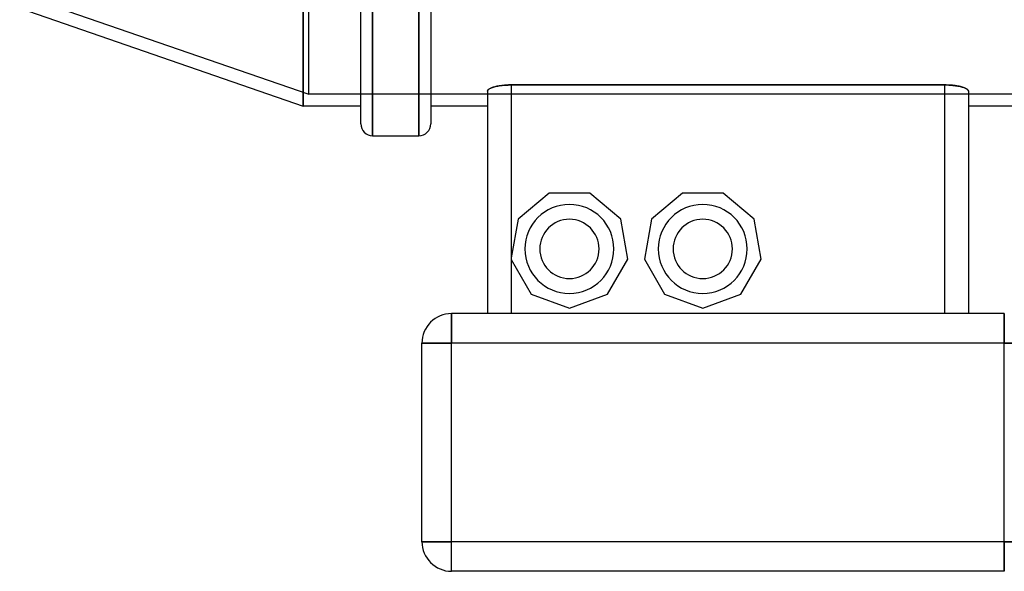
# Model space of a CAD drawing. Header units: millimetres. Extents: x -148 to 148, y -174 to 100.
# Tile 1 of 5: x -120 to 47, y -174 to -80. Entities that reach past the tile are written whole.
import ezdxf

# ---------------------------------------------------------------- set-up
doc = ezdxf.new("R2010")
doc.units = ezdxf.units.MM
doc.layers.add('HIDDEN', color=7, linetype='Continuous')
doc.layers.add('THICK', color=7, linetype='Continuous')

msp = doc.modelspace()

# ---------------------------------------------------------------- linework, layer by layer
at = {"layer": 'HIDDEN'}
for p, q in [((-70.7, -93), (-70.7, 0)), ((-59.95, 0), (-59.95, -100)), ((-52.15, 0), (-52.15, -100)), ((-71.7, -95), (-71.7, -63.65)), ((-118.5, -76.5), (-70.7, -93)), ((70.7, -93), (-70.7, -93)), ((-40.54, -92.36), (-40.56, -92.41)), ((-40.56, -92.41), (-40.56, -92.46)), ((-40.51, -92.3), (-40.54, -92.36)), ((-40.46, -92.24), (-40.51, -92.3)), ((-40.4, -92.19), (-40.46, -92.24)), ((-40.33, -92.13), (-40.4, -92.19)), ((-40.24, -92.08), (-40.33, -92.13)), ((-40.14, -92.02), (-40.24, -92.08)), ((-40.03, -91.97), (-40.14, -92.02)), ((-39.91, -91.92), (-40.03, -91.97)), ((-39.78, -91.87), (-39.91, -91.92)), ((-39.64, -91.82), (-39.78, -91.87)), ((-39.49, -91.78), (-39.64, -91.82)), ((-39.33, -91.73), (-39.49, -91.78)), ((-39.16, -91.69), (-39.33, -91.73)), ((-38.98, -91.65), (-39.16, -91.69)), ((-38.79, -91.61), (-38.98, -91.65)), ((-38.59, -91.58), (-38.79, -91.61)), ((-38.38, -91.55), (-38.59, -91.58)), ((-38.17, -91.52), (-38.38, -91.55)), ((-37.95, -91.5), (-38.17, -91.52)), ((-37.72, -91.47), (-37.95, -91.5)), ((-37.49, -91.46), (-37.72, -91.47)), ((-37.26, -91.44), (-37.49, -91.46)), ((-37.02, -91.43), (-37.26, -91.44)), ((-36.79, -91.43), (-37.02, -91.43)), ((-36.56, -91.43), (-36.79, -91.43)), ((-36.56, -91.43), (-36.56, -120.63)), ((36.56, -91.43), (-36.56, -91.43)), ((36.56, -91.43), (36.56, -130)), ((36.82, -91.43), (36.56, -91.43)), ((37.08, -91.44), (36.82, -91.43)), ((37.34, -91.45), (37.08, -91.44)), ((37.6, -91.46), (37.34, -91.45)), ((37.86, -91.49), (37.6, -91.46)), ((38.11, -91.51), (37.86, -91.49)), ((38.36, -91.54), (38.11, -91.51)), ((38.59, -91.58), (38.36, -91.54)), ((38.82, -91.62), (38.59, -91.58)), ((39.03, -91.66), (38.82, -91.62)), ((39.23, -91.71), (39.03, -91.66)), ((39.41, -91.75), (39.23, -91.71)), ((39.58, -91.8), (39.41, -91.75)), ((39.74, -91.86), (39.58, -91.8)), ((39.9, -91.91), (39.74, -91.86)), ((40.03, -91.97), (39.9, -91.91)), ((40.16, -92.03), (40.03, -91.97)), ((40.26, -92.09), (40.16, -92.03)), ((40.36, -92.15), (40.26, -92.09)), ((40.43, -92.22), (40.36, -92.15)), ((40.49, -92.28), (40.43, -92.22)), ((40.53, -92.34), (40.49, -92.28)), ((40.55, -92.4), (40.53, -92.34)), ((40.56, -92.46), (40.55, -92.4)), ((-30.17, -109.7), (-35.41, -114.1)), ((-30.17, -109.7), (-30.17, -109.7)), ((-30.17, -109.7), (-30.17, -109.7)), ((-23.33, -109.7), (-30.17, -109.7)), ((-23.33, -109.7), (-23.33, -109.7)), ((-18.09, -114.1), (-23.33, -109.7)), ((-23.33, -109.7), (-23.33, -109.7)), ((-7.67, -109.7), (-12.91, -114.1)), ((-7.67, -109.7), (-7.67, -109.7)), ((-0.83, -109.7), (-7.67, -109.7)), ((-7.67, -109.7), (-7.67, -109.7)), ((-0.83, -109.7), (-0.83, -109.7)), ((4.41, -114.1), (-0.83, -109.7)), ((-0.83, -109.7), (-0.83, -109.7)), ((-35.41, -114.1), (-36.56, -120.63)), ((-35.41, -114.1), (-35.41, -114.1)), ((-35.41, -114.1), (-35.41, -114.1)), ((-18.09, -114.1), (-18.09, -114.1)), ((-16.9, -120.84), (-18.09, -114.1)), ((-18.09, -114.1), (-18.09, -114.1)), ((-12.91, -114.1), (-14.1, -120.84)), ((-12.91, -114.1), (-12.91, -114.1)), ((-12.91, -114.1), (-12.91, -114.1)), ((4.41, -114.1), (4.41, -114.1)), ((5.6, -120.84), (4.41, -114.1)), ((4.41, -114.1), (4.41, -114.1)), ((-36.56, -120.63), (-36.6, -120.84)), ((-36.6, -120.84), (-36.6, -120.84)), ((-36.6, -120.84), (-36.6, -120.84)), ((-36.6, -120.84), (-36.56, -120.9)), ((-36.56, -120.9), (-33.18, -126.76)), ((-36.56, -120.9), (-36.56, -130)), ((-20.32, -126.76), (-16.9, -120.84)), ((-16.9, -120.84), (-16.9, -120.84)), ((-16.9, -120.84), (-16.9, -120.84)), ((-14.1, -120.84), (-14.1, -120.84)), ((-14.1, -120.84), (-14.1, -120.84)), ((-14.1, -120.84), (-10.68, -126.76)), ((2.18, -126.76), (5.6, -120.84)), ((5.6, -120.84), (5.6, -120.84)), ((5.6, -120.84), (5.6, -120.84)), ((-33.18, -126.76), (-26.75, -129.1)), ((-33.18, -126.76), (-33.18, -126.76)), ((-33.18, -126.76), (-33.18, -126.76)), ((-26.75, -129.1), (-20.32, -126.76)), ((-20.32, -126.76), (-20.32, -126.76)), ((-20.32, -126.76), (-20.32, -126.76)), ((-10.68, -126.76), (-10.68, -126.76)), ((-10.68, -126.76), (-10.68, -126.76)), ((-10.68, -126.76), (-4.25, -129.1)), ((-4.25, -129.1), (2.18, -126.76)), ((2.18, -126.76), (2.18, -126.76)), ((2.18, -126.76), (2.18, -126.76)), ((-26.75, -129.1), (-26.75, -129.1)), ((-26.75, -129.1), (-26.75, -129.1)), ((-4.25, -129.1), (-4.25, -129.1)), ((-4.25, -129.1), (-4.25, -129.1)), ((-46.63, -135), (-46.63, -130)), ((-46.63, -130), (-46.63, -130)), ((-40.56, -130), (-40.56, -130)), ((40.56, -130), (40.56, -130)), ((46.62, -130), (46.62, -130)), ((46.62, -135), (46.62, -130)), ((-51.63, -135), (-46.63, -135)), ((-51.63, -135), (-51.63, -135)), ((-46.63, -168.5), (-46.63, -135)), ((46.62, -135), (-46.63, -135)), ((46.62, -168.5), (46.62, -135)), ((46.62, -135), (51.62, -135)), ((-51.63, -168.5), (-46.63, -168.5)), ((-51.63, -168.5), (-51.63, -168.5)), ((46.62, -168.5), (-46.63, -168.5)), ((-46.63, -173.5), (-46.63, -168.5)), ((46.62, -173.5), (46.62, -168.5)), ((46.62, -168.5), (51.62, -168.5)), ((-46.63, -173.5), (-46.63, -173.5)), ((46.62, -173.5), (46.62, -173.5))]:
    msp.add_line(p, q, dxfattribs=at)
for centre, radius, start, end in [((-26.75, -119.1), 7.5, 0, 180), ((-4.25, -119.1), 7.5, 0, 180), ((-26.75, -119.1), 5, 90, 180), ((-26.75, -119.1), 5, 270, 90), ((-4.25, -119.1), 5, 90, 180), ((-4.25, -119.1), 5, 270, 90), ((-26.75, -119.1), 7.5, 180, 0), ((-26.75, -119.1), 5, 180, 270), ((-4.25, -119.1), 7.5, 180, 0), ((-4.25, -119.1), 5, 180, 270)]:
    msp.add_arc(centre, radius, start, end, dxfattribs=at)
at = {"layer": 'THICK'}
for p, q in [((-59.95, -100), (-59.95, 100)), ((-52.15, -100), (-52.15, 100)), ((-61.95, -98), (-61.95, 98)), ((-50.15, 98), (-50.15, -98)), ((-71.7, 0), (-71.7, -95)), ((-119.5, -78.5), (-71.7, -95)), ((-40.56, -92.46), (-40.55, -92.4)), ((-40.56, -92.46), (-40.56, -130)), ((-40.55, -92.4), (-40.53, -92.34)), ((-40.53, -92.34), (-40.49, -92.28)), ((-40.49, -92.28), (-40.43, -92.22)), ((-40.43, -92.22), (-40.36, -92.15)), ((-40.36, -92.15), (-40.26, -92.09)), ((-40.26, -92.09), (-40.16, -92.03)), ((-40.16, -92.03), (-40.03, -91.97)), ((-40.03, -91.97), (-39.9, -91.91)), ((-39.9, -91.91), (-39.74, -91.86)), ((-39.74, -91.86), (-39.58, -91.8)), ((-39.58, -91.8), (-39.41, -91.75)), ((-39.41, -91.75), (-39.23, -91.71)), ((-39.23, -91.71), (-39.03, -91.66)), ((-39.03, -91.66), (-38.82, -91.62)), ((-38.82, -91.62), (-38.59, -91.58)), ((-38.59, -91.58), (-38.36, -91.54)), ((-38.36, -91.54), (-38.11, -91.51)), ((-38.11, -91.51), (-37.86, -91.49)), ((-37.86, -91.49), (-37.6, -91.46)), ((-37.6, -91.46), (-37.34, -91.45)), ((-37.34, -91.45), (-37.08, -91.44)), ((-37.08, -91.44), (-36.82, -91.43)), ((-36.82, -91.43), (-36.56, -91.43)), ((-36.56, -91.43), (36.56, -91.43)), ((-36.56, -91.43), (-36.56, -130)), ((36.56, -91.43), (36.79, -91.43)), ((36.56, -91.43), (36.56, -130)), ((36.79, -91.43), (37.02, -91.43)), ((37.02, -91.43), (37.26, -91.44)), ((37.26, -91.44), (37.49, -91.46)), ((37.49, -91.46), (37.72, -91.47)), ((37.72, -91.47), (37.95, -91.5)), ((37.95, -91.5), (38.17, -91.52)), ((38.17, -91.52), (38.38, -91.55)), ((38.38, -91.55), (38.59, -91.58)), ((38.59, -91.58), (38.79, -91.61)), ((38.79, -91.61), (38.98, -91.65)), ((38.98, -91.65), (39.16, -91.69)), ((39.16, -91.69), (39.33, -91.73)), ((39.33, -91.73), (39.49, -91.78)), ((39.49, -91.78), (39.64, -91.82)), ((39.64, -91.82), (39.78, -91.87)), ((39.78, -91.87), (39.91, -91.92)), ((39.91, -91.92), (40.03, -91.97)), ((40.03, -91.97), (40.14, -92.02)), ((40.14, -92.02), (40.24, -92.08)), ((40.24, -92.08), (40.33, -92.13)), ((40.33, -92.13), (40.4, -92.19)), ((40.4, -92.19), (40.46, -92.24)), ((40.46, -92.24), (40.51, -92.3)), ((40.51, -92.3), (40.54, -92.36)), ((40.54, -92.36), (40.56, -92.41)), ((40.56, -92.41), (40.56, -92.46)), ((40.56, -92.46), (40.56, -130)), ((-61.95, -95), (-71.7, -95)), ((-40.56, -95), (-50.15, -95)), ((50.15, -95), (40.56, -95)), ((-59.95, -100), (-52.15, -100)), ((46.62, -130), (-46.63, -130)), ((-46.63, -130), (-46.63, -135)), ((46.62, -130), (46.62, -135)), ((-51.63, -168.5), (-51.63, -135)), ((-46.63, -135), (-51.63, -135)), ((-46.63, -168.5), (-46.63, -135)), ((46.62, -135), (-46.63, -135)), ((51.62, -135), (46.62, -135)), ((46.62, -168.5), (46.62, -135)), ((-46.63, -168.5), (-51.63, -168.5)), ((-46.63, -173.5), (-46.63, -168.5)), ((46.62, -168.5), (-46.63, -168.5)), ((51.62, -168.5), (46.62, -168.5)), ((46.62, -168.5), (46.62, -173.5)), ((46.62, -173.5), (-46.63, -173.5))]:
    msp.add_line(p, q, dxfattribs=at)
for centre, radius, start, end in [((-59.95, -98), 2, 180, 270), ((-52.15, -98), 2, 270, 0), ((-46.63, -135), 5, 90, 180), ((-46.63, -168.5), 5, 180, 270)]:
    msp.add_arc(centre, radius, start, end, dxfattribs=at)

doc.saveas('drawing.dxf')
